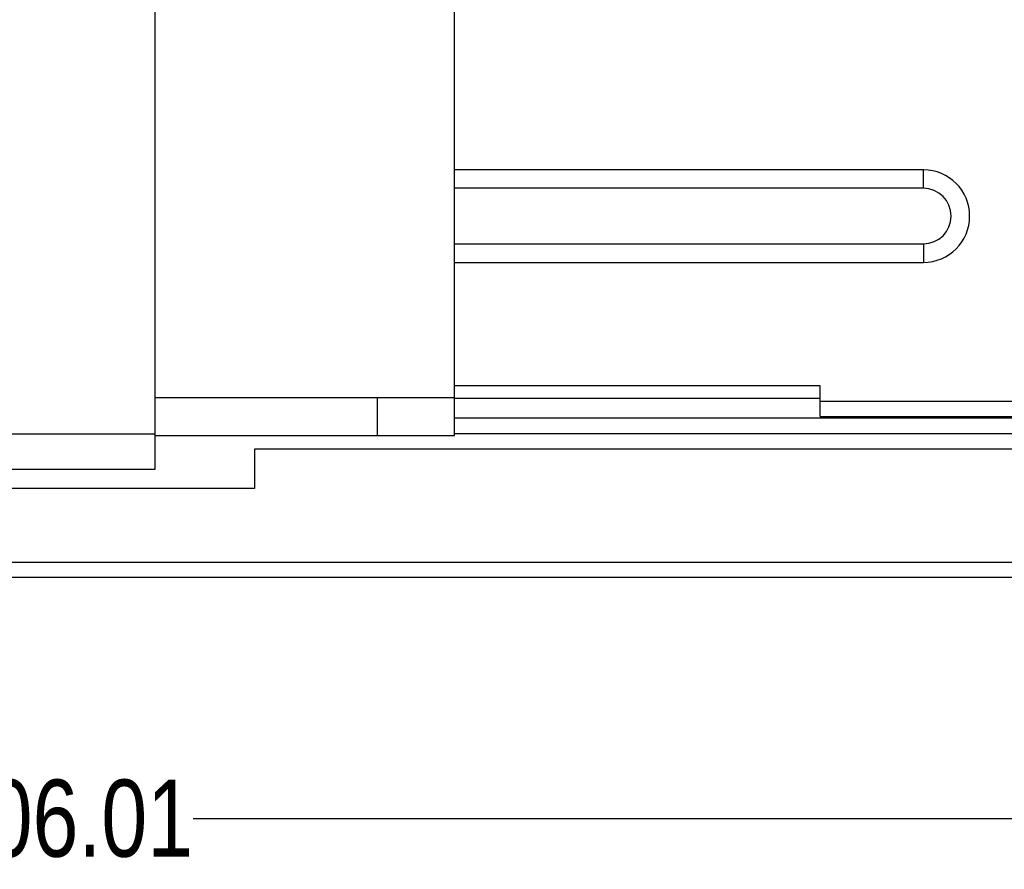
# Model space of a CAD drawing. Header units: millimetres. Extents: x -16 to 538, y -56 to 87.
# Tile 45 of 162: x 429 to 461, y -56 to -28. Entities that reach past the tile are written whole.
import ezdxf

# ---------------------------------------------------------------- set-up
doc = ezdxf.new("R2010")
doc.units = ezdxf.units.MM
doc.header["$LTSCALE"] = 1.21
doc.header["$MEASUREMENT"] = 0
doc.header["$PDMODE"] = 3
doc.header["$PDSIZE"] = 0.3125
doc.layers.get('0').update_dxf_attribs({"linetype": 'CONTINUOUS'})
doc.layers.get('DEFPOINTS').update_dxf_attribs({"linetype": 'CONTINUOUS'})
doc.layers.add('Dim', color=3, linetype='CONTINUOUS', lineweight=25)
doc.styles.get("Standard").update_dxf_attribs({"font": 'txt', "width": 0.8})
doc.dimstyles.get("Standard").update_dxf_attribs({"dimtxt": 0.15625, "dimasz": 0.1875, "dimexe": 0.125, "dimexo": 0.0625, "dimgap": 0.09, "dimtad": 0, "dimtih": 1, "dimtoh": 1, "dimzin": 4, "dimdsep": 46, "dimtxsty": 'STANDARD', "dimblk": '_FILLED', "dimblk1": '_FILLED', "dimblk2": '_FILLED', "dimcen": 0.09, "dimazin": 1, "dimtp": 0.01, "dimtm": 0.01, "dimtfac": 1, "dimtofl": 0, "dimtmove": 0, "dimatfit": 3, "dimldrblk": '_FILLED', "dimfxl": 1, "dimtolj": 1, "dimtzin": 4, "dimarcsym": 0})

# ---------------------------------------------------------------- blocks, each defined once
blk = doc.blocks.new('_FILLED')
at = {"color": 0, "linetype": 'ByBlock'}
blk.add_solid([(0, 0), (-1, 0.167), (-1, -0.167)], dxfattribs=at)
blk = doc.blocks.new('*D26')
at = {"color": 0, "linetype": 'ByBlock', "lineweight": -2}
for p, q in [((377.151, -15.755), (377.151, -54.304)), ((483.159, -15.755), (483.159, -54.304)), ((377.151, -54.179), (426.065, -54.179)), ((483.159, -54.179), (434.245, -54.179))]:
    blk.add_line(p, q, dxfattribs=at)
at = {"layer": 'DEFPOINTS', "color": 0, "linetype": 'ByBlock'}
for p in [(377.151, -15.693), (483.159, -15.693)]:
    blk.add_point(p, dxfattribs=at)
at = {"color": 0, "linetype": 'ByBlock', "lineweight": -2, "xscale": 2.54, "yscale": 2.54, "zscale": 2.54, "rotation": 180}
blk.add_blockref('_FILLED', (377.151, -54.179), dxfattribs=at)
at = {"color": 0, "linetype": 'ByBlock', "lineweight": -2, "xscale": 2.54, "yscale": 2.54, "zscale": 2.54}
blk.add_blockref('_FILLED', (483.159, -54.179), dxfattribs=at)
at = {"color": 0, "linetype": 'ByBlock', "lineweight": -2, "insert": (430.155, -54.179), "char_height": 2.5, "attachment_point": 5}
blk.add_mtext('\\A1;106.01', dxfattribs=at)

msp = doc.modelspace()

# ---------------------------------------------------------------- linework, layer by layer
at = {"color": 7, "linetype": 'Continuous'}
for p, q in [((433.011, -42.847), (433.011, -16.695)), ((442.721, -41.753), (442.721, -22.21)), ((457.921, -33.141), (442.721, -33.141)), ((457.921, -33.741), (457.921, -33.141)), ((457.921, -33.741), (442.721, -33.741)), ((442.721, -35.541), (457.921, -35.541)), ((457.921, -35.541), (457.921, -36.141)), ((442.721, -36.141), (457.921, -36.141)), ((454.571, -40.141), (442.721, -40.141)), ((454.571, -41.141), (454.571, -40.141)), ((433.011, -40.523), (442.721, -40.523)), ((440.221, -41.753), (440.221, -40.523)), ((442.721, -40.541), (454.571, -40.541)), ((454.571, -40.641), (508.371, -40.641)), ((454.571, -41.141), (508.371, -41.141)), ((507.711, -41.197), (442.721, -41.197)), ((415.011, -41.7), (433.011, -41.7)), ((433.011, -41.753), (442.721, -41.753)), ((508.211, -41.697), (442.721, -41.697)), ((508.711, -42.197), (436.239, -42.197)), ((436.239, -42.197), (436.239, -43.472)), ((415.011, -42.847), (433.011, -42.847)), ((436.239, -43.472), (411.732, -43.472)), ((339.471, -45.857), (516.671, -45.857)), ((516.671, -46.357), (339.471, -46.357))]:
    msp.add_line(p, q, dxfattribs=at)
for radius in [1.5, 0.9]:
    msp.add_arc((457.921, -34.641), radius, 270, 90, dxfattribs=at)

# ---------------------------------------------------------------- dimensions: what is measured, and where the dimension line sits
at = {"layer": 'Dim'}
dim = msp.add_linear_dim(base=(483.159, -54.179), p1=(377.151, -15.693), p2=(483.159, -15.693), dimstyle='STANDARD', override={"dimtxt": 2.5, "dimasz": 2.54, "dimtih": 0, "dimtoh": 0, "dimzin": 0, "dimcen": 0.198, "dimadec": 0, "dimazin": 0, "dimtp": 0, "dimtm": 0, "dimtdec": 4, "dimtzin": 0}, dxfattribs=at)
dim.commit()
dim.dimension.update_dxf_attribs({"geometry": '*D26', "text_midpoint": (430.155, -54.179)})

doc.saveas('drawing.dxf')
